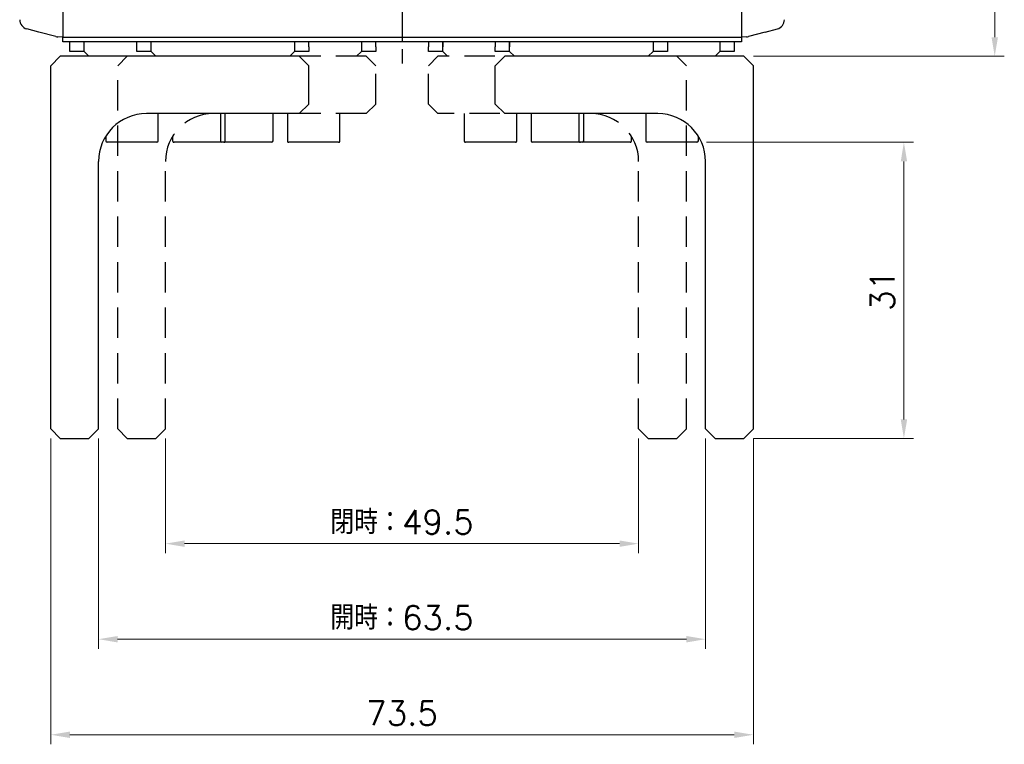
# Model space of a CAD drawing. Header units: millimetres. Extents: x 0 to 7391, y -1386 to 1500.
# Tile 49 of 127: x 5305 to 5408, y -576 to -500. Entities that reach past the tile are written whole.
import ezdxf

# ---------------------------------------------------------------- set-up
doc = ezdxf.new("R2010")
doc.units = ezdxf.units.MM
doc.header["$LTSCALE"] = 0.5
doc.linetypes.add('AM_ISO08W050', pattern=[18, 12, -1.5, 3, -1.5])
doc.linetypes.add('DASHED2', pattern=[0.375, 0.25, -0.125])
doc.layers.add('AM_5', color=3, linetype='Continuous', lineweight=25)
doc.layers.add('AM_7', color=4, linetype='AM_ISO08W050', lineweight=25)
doc.layers.add('BORDER', color=7, linetype='Continuous')
doc.styles.add('尺寸標註', font='romans.shx', dxfattribs={"bigfont": 'CHINESET.SHX'})
doc.dimstyles.new('複本 CNS2-1$0', dxfattribs={"dimtxt": 2.5, "dimasz": 2, "dimexe": 1, "dimexo": 1, "dimgap": 1, "dimtad": 1, "dimdsep": 46, "dimtxsty": '尺寸標註', "dimcen": 0, "dimclrd": 2, "dimclre": 2, "dimclrt": 3, "dimadec": 0, "dimazin": 2, "dimtp": 0.1, "dimtm": 0.1, "dimtfac": 0.71, "dimtmove": 0, "dimatfit": 0, "dimfxl": 0, "dimlwd": 13, "dimlwe": 13, "dimarcsym": 0})

# ---------------------------------------------------------------- blocks, each defined once
blk = doc.blocks.new('*D439')
at = {"layer": 'AM_5', "color": 2, "lineweight": 13}
for p, q in [((5381.19, -400.51), (5407.69, -400.51)), ((5406.69, -402.51), (5406.69, -502.01)), ((5381.44, -504.01), (5407.69, -504.01))]:
    blk.add_line(p, q, dxfattribs=at)
at = {"layer": 'AM_5', "color": 2}
for points in [[(5406.36, -402.51), (5407.03, -402.51), (5406.69, -400.51)], [(5406.36, -502.01), (5407.03, -502.01), (5406.69, -504.01)]]:
    blk.add_solid(points, dxfattribs=at)
at = {"layer": 'Defpoints', "color": 0}
for p in [(5380.19, -400.51), (5380.44, -504.01), (5406.69, -504.01)]:
    blk.add_point(p, dxfattribs=at)
at = {"layer": 'AM_5', "color": 3, "insert": (5404.44, -452.26), "char_height": 2.5, "attachment_point": 5, "rotation": 90, "style": '尺寸標註'}
blk.add_mtext('103.5', dxfattribs=at)
blk = doc.blocks.new('*D415')
at = {"layer": 'AM_5', "color": 2, "lineweight": 13}
for p, q in [((5319.94, -544.01), (5319.94, -556.01)), ((5369.44, -544.01), (5369.44, -556.01)), ((5321.94, -555.01), (5367.44, -555.01))]:
    blk.add_line(p, q, dxfattribs=at)
at = {"layer": 'AM_5', "color": 2}
for points in [[(5321.94, -554.68), (5321.94, -555.35), (5319.94, -555.01)], [(5367.44, -554.68), (5367.44, -555.35), (5369.44, -555.01)]]:
    blk.add_solid(points, dxfattribs=at)
at = {"layer": 'Defpoints', "color": 0}
for p in [(5319.94, -543.01), (5369.44, -543.01), (5369.44, -555.01)]:
    blk.add_point(p, dxfattribs=at)
at = {"layer": 'AM_5', "color": 3, "insert": (5344.69, -552.76), "char_height": 2.5, "attachment_point": 5, "style": '尺寸標註'}
blk.add_mtext('閉時：49.5', dxfattribs=at)
blk = doc.blocks.new('*D416')
at = {"layer": 'AM_5', "color": 2, "lineweight": 13}
for p, q in [((5312.94, -544.01), (5312.94, -566.01)), ((5376.44, -544.01), (5376.44, -566.01)), ((5314.94, -565.01), (5374.44, -565.01))]:
    blk.add_line(p, q, dxfattribs=at)
at = {"layer": 'AM_5', "color": 2}
for points in [[(5314.94, -564.68), (5314.94, -565.35), (5312.94, -565.01)], [(5374.44, -564.68), (5374.44, -565.35), (5376.44, -565.01)]]:
    blk.add_solid(points, dxfattribs=at)
at = {"layer": 'Defpoints', "color": 0}
for p in [(5312.94, -543.01), (5376.44, -543.01), (5376.44, -565.01)]:
    blk.add_point(p, dxfattribs=at)
at = {"layer": 'AM_5', "color": 3, "insert": (5344.69, -562.76), "char_height": 2.5, "attachment_point": 5, "style": '尺寸標註'}
blk.add_mtext('開時：63.5', dxfattribs=at)
blk = doc.blocks.new('*D417')
at = {"layer": 'AM_5', "color": 2, "lineweight": 13}
for p, q in [((5376.54, -513.01), (5398.19, -513.01)), ((5397.19, -515.01), (5397.19, -542.01)), ((5381.44, -544.01), (5398.19, -544.01))]:
    blk.add_line(p, q, dxfattribs=at)
at = {"layer": 'AM_5', "color": 2}
for points in [[(5396.86, -515.01), (5397.53, -515.01), (5397.19, -513.01)], [(5396.86, -542.01), (5397.53, -542.01), (5397.19, -544.01)]]:
    blk.add_solid(points, dxfattribs=at)
at = {"layer": 'Defpoints', "color": 0}
for p in [(5375.54, -513.01), (5380.44, -544.01), (5397.19, -544.01)]:
    blk.add_point(p, dxfattribs=at)
at = {"layer": 'AM_5', "color": 3, "insert": (5394.94, -528.51), "char_height": 2.5, "attachment_point": 5, "rotation": 90, "style": '尺寸標註'}
blk.add_mtext('31', dxfattribs=at)
blk = doc.blocks.new('*D418')
at = {"layer": 'AM_5', "color": 2, "lineweight": 13}
for p, q in [((5307.94, -544.01), (5307.94, -576.01)), ((5381.44, -544.01), (5381.44, -576.01)), ((5309.94, -575.01), (5379.44, -575.01))]:
    blk.add_line(p, q, dxfattribs=at)
at = {"layer": 'AM_5', "color": 2}
for points in [[(5309.94, -574.68), (5309.94, -575.35), (5307.94, -575.01)], [(5379.44, -574.68), (5379.44, -575.35), (5381.44, -575.01)]]:
    blk.add_solid(points, dxfattribs=at)
at = {"layer": 'Defpoints', "color": 0}
for p in [(5307.94, -543.01), (5381.44, -543.01), (5381.44, -575.01)]:
    blk.add_point(p, dxfattribs=at)
at = {"layer": 'AM_5', "color": 3, "insert": (5344.69, -572.76), "char_height": 2.5, "attachment_point": 5, "style": '尺寸標註'}
blk.add_mtext('73.5', dxfattribs=at)

msp = doc.modelspace()

# ---------------------------------------------------------------- linework, layer by layer
at = {"color": 7, "linetype": 'Continuous', "lineweight": 25}
for p, q in [((5309.194, -496.512), (5309.194, -502.012)), ((5380.194, -496.512), (5380.194, -502.012)), ((5306.696, -501.477), (5305.435, -501.139)), ((5308.471, -501.952), (5306.696, -501.477)), ((5382.692, -501.477), (5380.917, -501.952)), ((5382.692, -501.477), (5383.953, -501.139)), ((5309.194, -502.012), (5308.677, -501.985)), ((5309.194, -502.012), (5380.194, -502.012)), ((5309.194, -502.512), (5309.194, -502.012)), ((5380.194, -502.512), (5309.194, -502.512)), ((5309.944, -503.012), (5309.944, -502.512)), ((5311.444, -503.512), (5311.444, -502.512)), ((5333.444, -502.512), (5333.444, -503.512)), ((5334.944, -503.012), (5334.944, -502.512)), ((5354.444, -502.512), (5354.444, -503.012)), ((5355.944, -502.512), (5355.944, -503.012)), ((5355.944, -503.512), (5355.944, -502.512)), ((5377.944, -502.512), (5377.944, -503.012)), ((5377.944, -502.512), (5377.944, -503.512)), ((5379.444, -502.512), (5379.444, -503.012)), ((5380.71, -501.985), (5380.194, -502.012)), ((5380.194, -502.012), (5380.194, -502.512)), ((5309.944, -503.512), (5309.944, -503.012)), ((5311.444, -503.512), (5309.944, -503.512)), ((5311.944, -504.012), (5311.444, -503.512)), ((5333.444, -503.512), (5332.944, -504.012)), ((5334.944, -503.512), (5333.444, -503.512)), ((5334.944, -503.012), (5334.944, -503.512)), ((5354.444, -503.512), (5354.444, -503.012)), ((5355.944, -503.512), (5354.444, -503.512)), ((5355.944, -503.512), (5356.444, -504.012)), ((5377.444, -504.012), (5377.944, -503.512)), ((5379.444, -503.512), (5377.944, -503.512)), ((5379.444, -503.012), (5379.444, -503.512)), ((5308.944, -504.012), (5307.944, -505.012)), ((5333.944, -504.012), (5308.944, -504.012)), ((5334.944, -505.012), (5333.944, -504.012)), ((5355.444, -504.012), (5354.444, -505.012)), ((5380.444, -504.012), (5355.444, -504.012)), ((5381.444, -505.012), (5380.444, -504.012)), ((5307.944, -543.012), (5307.944, -505.012)), ((5334.944, -509.012), (5334.944, -505.012)), ((5354.444, -509.012), (5354.444, -505.012)), ((5381.444, -543.012), (5381.444, -505.012)), ((5333.944, -510.012), (5334.944, -509.012)), ((5354.444, -509.012), (5355.444, -510.012)), ((5333.944, -510.012), (5317.944, -510.012)), ((5319.194, -512.862), (5319.194, -510.012)), ((5325.694, -510.012), (5325.694, -512.862)), ((5331.194, -512.862), (5331.194, -510.012)), ((5371.444, -510.012), (5355.444, -510.012)), ((5358.194, -510.012), (5358.194, -512.862)), ((5363.694, -512.862), (5363.694, -510.012)), ((5370.194, -510.012), (5370.194, -512.862)), ((5313.694, -512.378), (5313.694, -512.862)), ((5375.694, -512.862), (5375.694, -512.378)), ((5316.444, -513.012), (5313.844, -513.012)), ((5319.044, -513.012), (5316.444, -513.012)), ((5328.444, -513.012), (5325.844, -513.012)), ((5331.044, -513.012), (5328.444, -513.012)), ((5360.944, -513.012), (5358.344, -513.012)), ((5363.544, -513.012), (5360.944, -513.012)), ((5372.944, -513.012), (5370.344, -513.012)), ((5375.544, -513.012), (5372.944, -513.012)), ((5312.944, -543.012), (5312.944, -515.012)), ((5376.444, -543.012), (5376.444, -515.012)), ((5307.944, -543.012), (5308.944, -544.012)), ((5311.944, -544.012), (5312.944, -543.012)), ((5376.444, -543.012), (5377.444, -544.012)), ((5380.444, -544.012), (5381.444, -543.012)), ((5308.944, -544.012), (5311.944, -544.012)), ((5377.444, -544.012), (5380.444, -544.012))]:
    msp.add_line(p, q, dxfattribs=at)
for centre, radius, start, end in [((5305.694, -500.173), 1, 180.43725, 255), ((5383.694, -500.173), 1, 285, 359.42489), ((5308.73, -500.986), 1, 255, 267), ((5380.658, -500.986), 1, 273, 285), ((5317.944, -515.012), 5, 90, 180), ((5371.444, -515.012), 5, 0, 90), ((5313.844, -512.862), 0.15, 180, 270), ((5319.044, -512.862), 0.15, 270, 0), ((5325.844, -512.862), 0.15, 180, 270), ((5331.044, -512.862), 0.15, 270, 0), ((5358.344, -512.862), 0.15, 180, 270), ((5363.544, -512.862), 0.15, 270, 0), ((5370.344, -512.862), 0.15, 180, 270), ((5375.544, -512.862), 0.15, 270, 0)]:
    msp.add_arc(centre, radius, start, end, dxfattribs=at)
at = {"layer": 'AM_7'}
msp.add_line((5344.694, -397.512), (5344.694, -505.512), dxfattribs=at)
at = {"layer": 'BORDER', "color": 6, "linetype": 'DASHED2', "lineweight": 25, "ltscale": 25.4}
for p, q in [((5316.944, -503.012), (5316.944, -502.512)), ((5318.444, -503.512), (5318.444, -502.512)), ((5340.444, -502.512), (5340.444, -503.512)), ((5341.944, -503.012), (5341.944, -502.512)), ((5347.444, -502.512), (5347.444, -503.012)), ((5348.944, -502.512), (5348.944, -503.012)), ((5348.944, -503.512), (5348.944, -502.512)), ((5370.944, -502.512), (5370.944, -503.012)), ((5370.944, -502.512), (5370.944, -503.512)), ((5372.444, -502.512), (5372.444, -503.012)), ((5316.944, -503.512), (5316.944, -503.012)), ((5318.444, -503.512), (5316.944, -503.512)), ((5318.944, -504.012), (5318.444, -503.512)), ((5340.444, -503.512), (5339.944, -504.012)), ((5341.944, -503.512), (5340.444, -503.512)), ((5341.944, -503.012), (5341.944, -503.512)), ((5347.444, -503.512), (5347.444, -503.012)), ((5348.944, -503.512), (5347.444, -503.512)), ((5348.944, -503.512), (5349.444, -504.012)), ((5370.444, -504.012), (5370.944, -503.512)), ((5372.444, -503.512), (5370.944, -503.512)), ((5372.444, -503.012), (5372.444, -503.512)), ((5315.944, -504.012), (5314.944, -505.012)), ((5340.944, -504.012), (5315.944, -504.012)), ((5341.944, -505.012), (5340.944, -504.012)), ((5348.444, -504.012), (5347.444, -505.012)), ((5373.444, -504.012), (5348.444, -504.012)), ((5374.444, -505.012), (5373.444, -504.012)), ((5314.944, -543.012), (5314.944, -505.012)), ((5341.944, -509.012), (5341.944, -505.012)), ((5347.444, -509.012), (5347.444, -505.012)), ((5374.444, -543.012), (5374.444, -505.012)), ((5340.944, -510.012), (5341.944, -509.012)), ((5347.444, -509.012), (5348.444, -510.012)), ((5340.944, -510.012), (5324.944, -510.012)), ((5326.194, -512.862), (5326.194, -510.012)), ((5332.694, -510.012), (5332.694, -512.862)), ((5338.194, -512.862), (5338.194, -510.012)), ((5364.444, -510.012), (5348.444, -510.012)), ((5351.194, -510.012), (5351.194, -512.862)), ((5356.694, -512.862), (5356.694, -510.012)), ((5363.194, -510.012), (5363.194, -512.862)), ((5320.694, -512.378), (5320.694, -512.862)), ((5368.694, -512.862), (5368.694, -512.378)), ((5323.444, -513.012), (5320.844, -513.012)), ((5326.044, -513.012), (5323.444, -513.012)), ((5335.444, -513.012), (5332.844, -513.012)), ((5338.044, -513.012), (5335.444, -513.012)), ((5353.944, -513.012), (5351.344, -513.012)), ((5356.544, -513.012), (5353.944, -513.012)), ((5365.944, -513.012), (5363.344, -513.012)), ((5368.544, -513.012), (5365.944, -513.012)), ((5319.944, -543.012), (5319.944, -515.012)), ((5369.444, -543.012), (5369.444, -515.012)), ((5314.944, -543.012), (5315.944, -544.012)), ((5318.944, -544.012), (5319.944, -543.012)), ((5369.444, -543.012), (5370.444, -544.012)), ((5373.444, -544.012), (5374.444, -543.012)), ((5315.944, -544.012), (5318.944, -544.012)), ((5370.444, -544.012), (5373.444, -544.012))]:
    msp.add_line(p, q, dxfattribs=at)
for centre, radius, start, end in [((5324.944, -515.012), 5, 90, 180), ((5364.444, -515.012), 5, 0, 90), ((5320.844, -512.862), 0.15, 180, 270), ((5326.044, -512.862), 0.15, 270, 0), ((5332.844, -512.862), 0.15, 180, 270), ((5338.044, -512.862), 0.15, 270, 0), ((5351.344, -512.862), 0.15, 180, 270), ((5356.544, -512.862), 0.15, 270, 0), ((5363.344, -512.862), 0.15, 180, 270), ((5368.544, -512.862), 0.15, 270, 0)]:
    msp.add_arc(centre, radius, start, end, dxfattribs=at)

# ---------------------------------------------------------------- dimensions: what is measured, and where the dimension line sits
at = {"layer": 'AM_5'}
dim = msp.add_linear_dim(base=(5406.694, -504.012), p1=(5380.194, -400.512), p2=(5380.444, -504.012), angle=90, dimstyle='複本 CNS2-1$0', dxfattribs=at)
dim.commit()
dim.dimension.update_dxf_attribs({"geometry": '*D439', "text_midpoint": (5404.444, -452.262)})
dim = msp.add_linear_dim(base=(5397.194, -544.012), p1=(5375.544, -513.012), p2=(5380.444, -544.012), angle=90, dimstyle='複本 CNS2-1$0', override={"dimpost": ''}, dxfattribs=at)
dim.commit()
dim.dimension.update_dxf_attribs({"geometry": '*D417', "text_midpoint": (5394.944, -528.512)})
dim = msp.add_linear_dim(base=(5381.444, -575.012), p1=(5307.944, -543.012), p2=(5381.444, -543.012), dimstyle='複本 CNS2-1$0', override={"dimpost": ''}, dxfattribs=at)
dim.commit()
dim.dimension.update_dxf_attribs({"geometry": '*D418', "text_midpoint": (5344.694, -572.762)})
for base, p1, p2, text, picture, middle in [((5376.444, -565.012), (5312.944, -543.012), (5376.444, -543.012), '開時：<>', '*D416', (5344.694, -562.762)), ((5369.444, -555.012), (5319.944, -543.012), (5369.444, -543.012), '閉時：<>', '*D415', (5344.694, -552.762))]:
    dim = msp.add_linear_dim(base=base, p1=p1, p2=p2, text=text, dimstyle='複本 CNS2-1$0', override={"dimpost": ''}, dxfattribs=at)
    dim.commit()
    dim.dimension.update_dxf_attribs({"geometry": picture, "text_midpoint": middle})

doc.saveas('drawing.dxf')
